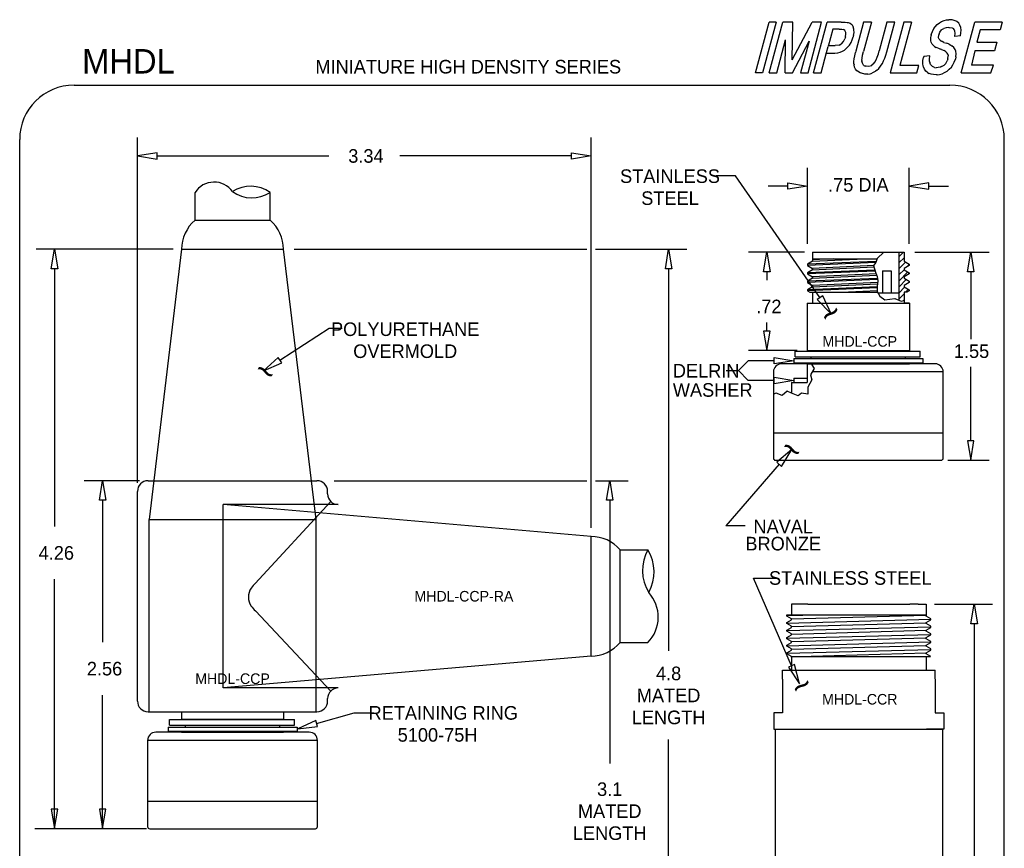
# Model space of a CAD drawing. Extents: x 0.1 to 12.6, y 0.2 to 10.5.
# Tile 2 of 3: x 0.1 to 7.4, y 4.4 to 10.5. Entities that reach past the tile are written whole.
import ezdxf

# ---------------------------------------------------------------- set-up
doc = ezdxf.new("R2010")
doc.units = 0
doc.header["$MEASUREMENT"] = 0
doc.layers.get('0').update_dxf_attribs({"linetype": 'CONTINUOUS'})
for name, color, linetype in [('8', 8, 'CONTINUOUS'), ('9', 9, 'CONTINUOUS'), ('BORDER', 3, 'CONTINUOUS'), ('DIM', 3, 'CONTINUOUS'), ('DIMW', 7, 'CONTINUOUS'), ('FINELINES', 4, 'CONTINUOUS'), ('HATCH', 6, 'CONTINUOUS'), ('LOGO', 40, 'CONTINUOUS'), ('OBJECT', 1, 'CONTINUOUS'), ('OBJECTS', 1, 'CONTINUOUS'), ('RA', 7, 'CONTINUOUS')]:
    doc.layers.add(name, color=color, linetype=linetype)

msp = doc.modelspace()

# ---------------------------------------------------------------- linework, layer by layer
at = {"color": 40}
for p, q in [((5.54276, 10.11122), (5.64251, 10.48409)), ((5.6946, 10.48409), (5.59474, 10.11122)), ((5.6946, 10.48409), (5.64251, 10.48409)), ((5.64372, 10.11122), (5.74358, 10.48409)), ((5.81867, 10.48409), (5.74358, 10.48409)), ((5.81392, 10.2069), (5.95958, 10.48409)), ((5.81392, 10.2069), (5.81866, 10.48392)), ((5.93021, 10.11122), (6.03007, 10.48409)), ((6.03007, 10.48409), (5.95958, 10.48409)), ((5.97007, 10.11122), (6.06993, 10.48409)), ((6.17448, 10.48409), (6.06993, 10.48409)), ((6.17448, 10.48409), (6.20309, 10.48353)), ((6.20309, 10.48353), (6.21819, 10.48199)), ((6.21819, 10.48199), (6.22558, 10.48056)), ((6.22558, 10.48056), (6.24068, 10.47505)), ((6.24068, 10.47505), (6.25247, 10.46645)), ((6.25247, 10.46645), (6.25544, 10.46325)), ((6.25544, 10.46325), (6.26316, 10.44937)), ((6.26768, 10.4314), (6.26316, 10.44937)), ((6.33938, 10.48409), (6.28229, 10.27108)), ((6.33938, 10.48409), (6.28229, 10.27108)), ((6.39607, 10.48409), (6.33788, 10.26648)), ((6.39607, 10.48409), (6.33938, 10.48409)), ((6.51091, 10.48409), (6.45404, 10.27141)), ((6.50941, 10.26615), (6.56771, 10.48409)), ((6.56771, 10.48409), (6.51091, 10.48409)), ((6.63427, 10.48409), (6.53442, 10.11122)), ((6.69096, 10.48409), (6.60546, 10.16475)), ((6.69096, 10.48409), (6.63427, 10.48409)), ((6.8567, 10.43576), (6.86552, 10.44834)), ((6.86552, 10.44834), (6.88045, 10.46516)), ((6.88045, 10.46516), (6.89762, 10.47892)), ((6.89762, 10.47892), (6.9135, 10.48797)), ((6.9135, 10.48797), (6.93102, 10.49503)), ((6.94689, 10.4427), (6.92889, 10.43764)), ((6.93102, 10.49503), (6.94902, 10.49962)), ((6.9677, 10.44434), (6.94689, 10.4427)), ((6.94902, 10.49962), (6.96725, 10.5015)), ((6.97183, 10.50161), (6.96725, 10.5015)), ((6.9677, 10.44434), (6.97264, 10.44422)), ((6.98994, 10.50044), (6.97183, 10.50161)), ((6.97264, 10.44422), (6.99075, 10.44152)), ((7.00617, 10.49691), (6.98994, 10.50044)), ((6.99075, 10.44152), (7.00013, 10.4373)), ((7.02052, 10.49103), (7.00617, 10.49691)), ((7.02664, 10.4875), (7.02052, 10.49103)), ((7.03934, 10.47621), (7.02664, 10.4875)), ((7.04863, 10.46198), (7.03934, 10.47621)), ((7.05427, 10.4454), (7.04863, 10.46198)), ((7.05674, 10.42552), (7.05427, 10.4454)), ((7.05698, 10.11122), (7.15684, 10.48409)), ((7.35921, 10.48409), (7.15684, 10.48409)), ((7.35921, 10.48409), (7.34361, 10.42595)), ((6.11295, 10.43272), (6.07856, 10.30439)), ((6.15931, 10.43272), (6.11295, 10.43272)), ((6.15931, 10.43272), (6.17816, 10.43173)), ((6.17816, 10.43173), (6.18973, 10.42942)), ((6.19987, 10.42225), (6.18973, 10.42942)), ((6.20736, 10.40748), (6.19987, 10.42225)), ((6.20538, 10.37475), (6.20042, 10.35976)), ((6.20538, 10.37475), (6.20902, 10.39657)), ((6.20902, 10.39657), (6.20736, 10.40748)), ((6.25578, 10.35414), (6.26294, 10.37618)), ((6.26536, 10.3861), (6.26294, 10.37618)), ((6.26536, 10.3861), (6.26845, 10.40738)), ((6.26823, 10.4271), (6.26768, 10.4314)), ((6.26845, 10.40738), (6.26823, 10.4271)), ((6.83306, 10.36587), (6.83588, 10.3853)), ((6.83753, 10.39189), (6.83588, 10.3853)), ((6.83753, 10.39189), (6.84541, 10.41435)), ((6.84541, 10.41435), (6.8567, 10.43576)), ((6.89071, 10.36865), (6.89294, 10.3904)), ((6.89506, 10.35815), (6.89071, 10.36865)), ((6.89424, 10.39511), (6.89294, 10.3904)), ((6.89424, 10.39511), (6.9006, 10.40953)), ((6.9006, 10.40953), (6.91295, 10.42694)), ((6.91566, 10.42917), (6.91295, 10.42694)), ((6.91566, 10.42917), (6.92889, 10.43764)), ((7.00503, 10.43007), (7.00013, 10.4373)), ((7.0108, 10.41666), (7.00503, 10.43007)), ((7.01033, 10.37895), (7.01291, 10.40294)), ((7.05204, 10.38272), (7.01033, 10.37895)), ((7.01291, 10.40294), (7.0108, 10.41666)), ((7.05204, 10.38272), (7.05592, 10.40388)), ((7.05592, 10.40388), (7.05674, 10.42552)), ((7.19805, 10.42595), (7.17377, 10.33547)), ((7.34361, 10.42595), (7.19805, 10.42595)), ((5.6992, 10.11122), (5.76373, 10.3523)), ((5.76056, 10.11135), (5.76373, 10.3523)), ((5.81429, 10.11122), (5.93706, 10.3437)), ((5.93706, 10.3437), (5.87473, 10.11122)), ((6.06677, 10.2603), (6.07856, 10.30439)), ((6.08024, 10.31065), (6.13072, 10.31065)), ((6.1581, 10.31303), (6.13072, 10.31065)), ((6.1581, 10.31303), (6.17231, 10.32086)), ((6.17683, 10.3246), (6.17231, 10.32086)), ((6.17683, 10.3246), (6.19028, 10.34014)), ((6.19028, 10.34014), (6.20042, 10.35976)), ((6.20937, 10.28838), (6.23483, 10.31523)), ((6.23483, 10.31523), (6.24641, 10.33386)), ((6.24641, 10.33386), (6.25578, 10.35414)), ((6.83494, 10.34553), (6.83306, 10.36587)), ((6.83717, 10.33706), (6.83494, 10.34553)), ((6.84482, 10.32154), (6.83717, 10.33706)), ((6.8567, 10.30836), (6.84482, 10.32154)), ((6.8567, 10.30836), (6.86093, 10.30507)), ((6.86093, 10.30507), (6.87257, 10.29813)), ((6.8881, 10.29108), (6.87257, 10.29813)), ((6.89506, 10.35815), (6.90188, 10.35063)), ((6.90188, 10.35063), (6.91265, 10.34393)), ((6.91708, 10.34047), (6.91265, 10.34393)), ((6.93067, 10.33494), (6.91708, 10.34047)), ((6.93067, 10.33494), (6.95113, 10.32789)), ((6.96783, 10.32118), (6.95113, 10.32789)), ((6.96783, 10.32118), (6.98077, 10.31495)), ((6.98077, 10.31495), (6.98983, 10.30942)), ((7.00288, 10.29743), (6.98983, 10.30942)), ((7.01229, 10.28331), (7.00288, 10.29743)), ((7.17377, 10.33547), (7.31884, 10.33547)), ((7.31884, 10.33547), (7.30206, 10.27262)), ((6.02687, 10.11122), (6.06677, 10.2603)), ((6.12792, 10.25322), (6.06487, 10.25322)), ((6.14743, 10.25554), (6.12792, 10.25322)), ((6.16496, 10.25995), (6.14743, 10.25554)), ((6.18083, 10.26645), (6.16496, 10.25995)), ((6.19483, 10.27516), (6.18083, 10.26645)), ((6.20706, 10.28596), (6.19483, 10.27516)), ((6.20937, 10.28838), (6.20706, 10.28596)), ((6.27017, 10.21388), (6.27402, 10.23593)), ((6.27402, 10.23593), (6.27954, 10.26039)), ((6.28229, 10.27108), (6.27954, 10.26039)), ((6.32723, 10.21782), (6.33131, 10.23997)), ((6.33131, 10.23997), (6.33792, 10.26665)), ((6.43068, 10.20583), (6.43971, 10.22666)), ((6.43971, 10.22666), (6.44831, 10.25157)), ((6.44831, 10.25157), (6.45404, 10.27141)), ((6.49431, 10.21787), (6.50203, 10.24069)), ((6.50203, 10.24069), (6.50941, 10.26615)), ((6.77626, 10.20049), (6.77967, 10.22343)), ((6.78143, 10.23084), (6.77967, 10.22343)), ((6.82646, 10.23595), (6.78143, 10.23084)), ((6.82355, 10.21096), (6.82646, 10.23595)), ((6.8881, 10.29108), (6.90762, 10.28367)), ((6.91174, 10.28226), (6.90762, 10.28367)), ((6.91174, 10.28226), (6.93173, 10.27485)), ((6.94509, 10.26414), (6.93173, 10.27485)), ((6.94509, 10.26414), (6.95464, 10.25427)), ((6.95894, 10.2487), (6.95464, 10.25427)), ((6.95881, 10.21252), (6.96139, 10.23487)), ((6.95894, 10.2487), (6.96139, 10.23487)), ((7.01735, 10.26908), (7.01229, 10.28331)), ((7.01793, 10.22722), (7.01464, 10.21228)), ((7.0197, 10.24921), (7.01735, 10.26908)), ((7.01793, 10.22722), (7.0197, 10.24921)), ((7.15697, 10.27262), (7.13274, 10.16598)), ((7.30206, 10.27262), (7.1569, 10.27262)), ((6.26807, 10.17784), (6.26818, 10.19459)), ((6.26807, 10.17784), (6.26862, 10.17002)), ((6.26818, 10.19459), (6.27017, 10.21388)), ((6.27237, 10.15238), (6.26862, 10.17002)), ((6.27942, 10.1375), (6.27237, 10.15238)), ((6.32558, 10.2003), (6.32723, 10.21782)), ((6.32558, 10.2003), (6.32558, 10.19512)), ((6.32985, 10.18152), (6.32558, 10.19512)), ((6.33768, 10.1673), (6.32985, 10.18152)), ((6.33768, 10.1673), (6.34066, 10.16422)), ((6.34066, 10.16422), (6.35147, 10.15901)), ((6.35898, 10.15853), (6.35147, 10.15901)), ((6.3786, 10.15807), (6.35898, 10.15853)), ((6.3959, 10.16281), (6.3786, 10.15807)), ((6.3959, 10.16281), (6.40217, 10.16876)), ((6.41128, 10.17651), (6.40217, 10.16876)), ((6.41128, 10.17651), (6.4212, 10.18908)), ((6.4212, 10.18908), (6.43068, 10.20583)), ((6.44989, 10.14204), (6.464, 10.15835)), ((6.464, 10.15835), (6.4759, 10.17687)), ((6.47767, 10.18007), (6.4759, 10.17687)), ((6.47767, 10.18007), (6.48615, 10.1977)), ((6.48615, 10.1977), (6.49431, 10.21787)), ((6.74462, 10.16475), (6.60546, 10.16475)), ((6.73027, 10.11122), (6.74462, 10.16475)), ((6.7759, 10.17921), (6.77626, 10.20049)), ((6.77873, 10.15945), (6.7759, 10.17921)), ((6.78014, 10.15369), (6.77873, 10.15945)), ((6.78684, 10.13687), (6.78014, 10.15369)), ((6.82473, 10.1929), (6.82355, 10.21096)), ((6.82473, 10.1929), (6.82567, 10.1882)), ((6.83214, 10.17256), (6.82567, 10.1882)), ((6.84378, 10.15997), (6.83214, 10.17256)), ((6.84378, 10.15997), (6.84731, 10.15727)), ((6.86107, 10.15021), (6.84731, 10.15727)), ((6.86107, 10.15021), (6.87291, 10.14723)), ((6.90598, 10.15342), (6.88845, 10.1486)), ((6.91198, 10.15589), (6.90598, 10.15342)), ((6.91198, 10.15589), (6.93103, 10.1673)), ((6.93103, 10.1673), (6.94443, 10.17865)), ((6.94443, 10.17865), (6.9541, 10.19923)), ((6.95881, 10.21252), (6.9541, 10.19923)), ((6.97007, 10.1384), (6.985, 10.15265)), ((6.985, 10.15265), (6.99582, 10.16853)), ((6.99582, 10.16853), (7.00688, 10.18994)), ((7.00688, 10.18994), (7.01464, 10.21228)), ((7.2947, 10.16598), (7.13274, 10.16598)), ((7.27573, 10.11122), (7.2947, 10.16598)), ((5.59474, 10.11122), (5.54276, 10.11122)), ((5.64372, 10.11122), (5.6992, 10.11122)), ((5.76055, 10.11122), (5.81429, 10.11122)), ((5.87473, 10.11122), (5.93021, 10.11122)), ((5.97007, 10.11122), (6.02687, 10.11122)), ((6.28967, 10.12538), (6.27942, 10.1375)), ((6.28967, 10.12538), (6.29078, 10.12439)), ((6.30202, 10.11689), (6.29078, 10.12439)), ((6.31346, 10.1096), (6.30202, 10.11689)), ((6.32047, 10.108), (6.31346, 10.1096)), ((6.32268, 10.10713), (6.32047, 10.108)), ((6.34755, 10.10146), (6.32268, 10.10713)), ((6.36552, 10.10036), (6.34755, 10.10146)), ((6.37004, 10.10047), (6.36552, 10.10036)), ((6.37004, 10.10047), (6.38833, 10.10223)), ((6.38833, 10.10223), (6.39421, 10.1062)), ((6.39421, 10.1062), (6.41231, 10.1146)), ((6.41231, 10.1146), (6.4273, 10.12331)), ((6.43369, 10.12793), (6.4273, 10.12331)), ((6.43369, 10.12793), (6.44989, 10.14204)), ((6.53442, 10.11122), (6.73027, 10.11122)), ((6.79637, 10.12299), (6.78684, 10.13687)), ((6.80895, 10.11194), (6.79637, 10.12299)), ((6.80918, 10.11182), (6.80895, 10.11194)), ((6.80918, 10.11182), (6.82177, 10.105)), ((6.83647, 10.10018), (6.82177, 10.105)), ((6.8534, 10.09724), (6.83647, 10.10018)), ((6.87246, 10.09618), (6.8534, 10.09724)), ((6.88057, 10.09653), (6.87246, 10.09618)), ((6.88845, 10.1486), (6.87291, 10.14723)), ((6.88057, 10.09653), (6.8988, 10.099)), ((6.8988, 10.099), (6.91668, 10.10418)), ((6.91668, 10.10418), (6.9342, 10.11194)), ((6.9342, 10.11194), (6.93455, 10.11217)), ((6.93455, 10.11217), (6.95325, 10.12382)), ((6.95325, 10.12382), (6.97007, 10.1384)), ((7.05698, 10.11122), (7.27573, 10.11122))]:
    msp.add_line(p, q, dxfattribs=at)
at = {"color": 7}
for p, q in [((6.59992, 8.75741), (6.63327, 8.79076)), ((6.59992, 8.71321), (6.63658, 8.74987)), ((6.59992, 8.66902), (6.64759, 8.71669)), ((6.59992, 8.62483), (6.63658, 8.66149)), ((6.59992, 8.58063), (6.664, 8.64472)), ((6.65901, 8.68392), (6.67492, 8.69983)), ((6.59992, 8.53644), (6.6524, 8.58892)), ((6.59992, 8.49224), (6.64079, 8.53312)), ((6.59992, 8.44805), (6.63658, 8.48471)), ((6.64763, 8.49576), (6.66881, 8.51694)), ((6.62952, 8.43345), (6.63658, 8.44052))]:
    msp.add_line(p, q, dxfattribs=at)
msp.add_line((5.82492, 7.86176), (5.92367, 7.86176))
at = {"layer": 'BORDER', "color": 2}
for p, q in [((0.525, 10.02), (6.975, 10.02)), ((0.125, 0.74), (0.125, 9.62)), ((7.375, 0.74), (7.375, 9.62))]:
    msp.add_line(p, q, dxfattribs=at)
at = {"layer": 'BORDER'}
msp.add_line((6.477, 8.65376), (6.541, 8.65376), dxfattribs=at)
for centre, start, end in [((0.525, 9.62), 90, 180), ((6.975, 9.62), 0, 90)]:
    msp.add_arc(centre, 0.4, start, end, dxfattribs=at)
at = {"layer": 'DIM'}
for p, q in [((0.99218, 7.09205), (0.99218, 9.63364)), ((4.33218, 6.76018), (4.33218, 9.63364)), ((1.13618, 9.52264), (0.99218, 9.49864)), ((0.99218, 9.49864), (1.13618, 9.47464)), ((1.13618, 9.47464), (1.13618, 9.52264)), ((1.13618, 9.49864), (2.40032, 9.49864)), ((4.18818, 9.49864), (2.92404, 9.49864)), ((4.18818, 9.47464), (4.18818, 9.52264)), ((4.18818, 9.52264), (4.33218, 9.49864)), ((4.33218, 9.49864), (4.18818, 9.47464)), ((5.39686, 9.35312), (5.25286, 9.35312)), ((6.01773, 8.45622), (5.39686, 9.35312)), ((5.92492, 8.85284), (5.92492, 9.41221)), ((6.67492, 8.85284), (6.67492, 9.41221)), ((5.78092, 9.25321), (5.78092, 9.30121)), ((5.78092, 9.30121), (5.92492, 9.27721)), ((6.81892, 9.30121), (6.67492, 9.27721)), ((6.81892, 9.25321), (6.81892, 9.30121)), ((5.78092, 9.27721), (5.63692, 9.27721)), ((5.92492, 9.27721), (5.78092, 9.25321)), ((6.67492, 9.27721), (6.81892, 9.25321)), ((6.81892, 9.27721), (6.96292, 9.27721)), ((1.25468, 8.81168), (0.24574, 8.81168)), ((0.35674, 8.66768), (0.38074, 8.81168)), ((0.38074, 8.81168), (0.40474, 8.66768)), ((2.1466, 8.81168), (4.29986, 8.81168)), ((4.3645, 8.81168), (5.03824, 8.81168)), ((4.87924, 8.66768), (4.90324, 8.81168)), ((4.90324, 8.81168), (4.92724, 8.66768)), ((5.9047, 8.79076), (5.49168, 8.79076)), ((5.60268, 8.64676), (5.62668, 8.79076)), ((5.62668, 8.79076), (5.65068, 8.64676)), ((6.48742, 8.79076), (6.43889, 8.74479)), ((6.71539, 8.79076), (7.2626, 8.79076)), ((7.1036, 8.64676), (7.1276, 8.79076)), ((7.1276, 8.79076), (7.1516, 8.64676)), ((6.42855, 8.71375), (6.41303, 8.69306)), ((6.43889, 8.74479), (6.42855, 8.71375)), ((0.40474, 8.66768), (0.35674, 8.66768)), ((0.38074, 8.66768), (0.38074, 6.77068)), ((4.92724, 8.66768), (4.87924, 8.66768)), ((4.90324, 8.66768), (4.90324, 5.85585)), ((5.65068, 8.64676), (5.60268, 8.64676)), ((5.62668, 8.64676), (5.62668, 8.58476)), ((6.41303, 8.69306), (6.4182, 8.6672)), ((6.4182, 8.6672), (6.42855, 8.63616)), ((6.42855, 8.63616), (6.43889, 8.61029)), ((6.477, 8.65376), (6.477, 8.49076)), ((6.541, 8.65376), (6.541, 8.49076)), ((7.1516, 8.64676), (7.1036, 8.64676)), ((7.1276, 8.64676), (7.1276, 8.1499)), ((6.43889, 8.61029), (6.44407, 8.57926)), ((6.44407, 8.57926), (6.43889, 8.53787)), ((6.43889, 8.53787), (6.43889, 8.50166)), ((6.43889, 8.50166), (6.45959, 8.46545)), ((6.44512, 8.49076), (6.59992, 8.49076)), ((6.03755, 8.46975), (5.99791, 8.44269)), ((5.99791, 8.44269), (6.09891, 8.33729)), ((6.09891, 8.33729), (6.03755, 8.46975)), ((6.45959, 8.46545), (6.4958, 8.43959)), ((6.4958, 8.43959), (6.56821, 8.44993)), ((6.56821, 8.44993), (6.61477, 8.42924)), ((6.61477, 8.42924), (6.63658, 8.43547)), ((5.62668, 8.20976), (5.62668, 8.27176)), ((2.04106, 7.99516), (2.40431, 8.23099)), ((2.40431, 8.23099), (2.50006, 8.23099)), ((5.65068, 8.20976), (5.60268, 8.20976)), ((5.60268, 8.20976), (5.62668, 8.06576)), ((5.62668, 8.06576), (5.65068, 8.20976)), ((5.84871, 8.06576), (5.49168, 8.06576)), ((2.02799, 8.01529), (1.92028, 7.91675)), ((1.92028, 7.91675), (2.05412, 7.97503)), ((2.05412, 7.97503), (2.02799, 8.01529)), ((5.48989, 7.99133), (5.41553, 7.91697)), ((5.68092, 7.99133), (5.48989, 7.99133)), ((5.68092, 8.01533), (5.82492, 7.99133)), ((5.68092, 7.96733), (5.68092, 8.01533)), ((5.82492, 7.99133), (5.68092, 7.96733)), ((5.41918, 7.91697), (5.32778, 7.91697)), ((5.48989, 7.84626), (5.41735, 7.91879)), ((7.1276, 7.40276), (7.1276, 7.94564)), ((5.68092, 7.84626), (5.48989, 7.84626)), ((5.68092, 7.87026), (5.82492, 7.84626)), ((5.68092, 7.82226), (5.68092, 7.87026)), ((5.82492, 7.84626), (5.68092, 7.82226)), ((7.1516, 7.40276), (7.1036, 7.40276)), ((7.1036, 7.40276), (7.1276, 7.25876)), ((7.1276, 7.25876), (7.1516, 7.40276)), ((5.81158, 7.33818), (5.69907, 7.24515)), ((5.73532, 7.21369), (5.81158, 7.33818)), ((6.96031, 7.25876), (7.2626, 7.25876)), ((5.7172, 7.22942), (5.32408, 6.77643)), ((5.69907, 7.24515), (5.73532, 7.21369)), ((1.00781, 7.10768), (0.60077, 7.10768)), ((0.71177, 6.96368), (0.73577, 7.10768)), ((0.73577, 7.10768), (0.75977, 6.96368)), ((2.44061, 7.10768), (4.29986, 7.10768)), ((4.3645, 7.10768), (4.6044, 7.10768)), ((4.4454, 6.96368), (4.4694, 7.10768)), ((4.4694, 7.10768), (4.4934, 6.96368)), ((0.75977, 6.96368), (0.71177, 6.96368)), ((0.73577, 6.96368), (0.73577, 5.91868)), ((4.4934, 6.96368), (4.4454, 6.96368)), ((4.4694, 6.96368), (4.4694, 5.02721)), ((5.46808, 6.77643), (5.32408, 6.77643)), ((0.38074, 4.54668), (0.38074, 6.38268)), ((5.52839, 6.38995), (5.69744, 6.38995)), ((5.80906, 5.74447), (5.52839, 6.38995)), ((6.86133, 6.199), (7.28776, 6.199)), ((7.12876, 6.055), (7.15276, 6.199)), ((7.15276, 6.199), (7.17676, 6.055)), ((7.17676, 6.055), (7.12876, 6.055)), ((7.15276, 6.055), (7.15276, 4.22254)), ((5.83107, 5.75404), (5.78705, 5.7349)), ((5.78705, 5.7349), (5.86648, 5.61242)), ((5.86648, 5.61242), (5.83107, 5.75404)), ((0.73577, 4.54668), (0.73577, 5.53068)), ((2.31152, 5.3208), (2.58839, 5.39896)), ((2.58839, 5.39896), (2.73239, 5.39896)), ((2.305, 5.3439), (2.17294, 5.28168)), ((2.17294, 5.28168), (2.31804, 5.2977)), ((2.31804, 5.2977), (2.305, 5.3439)), ((5.68888, 5.27809), (6.91888, 5.27809)), ((4.90324, 2.38777), (4.90324, 5.20236)), ((0.40474, 4.69113), (0.35674, 4.69113)), ((0.35674, 4.69113), (0.38074, 4.54713)), ((0.38074, 4.54713), (0.40474, 4.69113)), ((0.75977, 4.69113), (0.71177, 4.69113)), ((0.71177, 4.69113), (0.73577, 4.54713)), ((0.73577, 4.54713), (0.75977, 4.69113)), ((1.05817, 4.54668), (0.23673, 4.54668))]:
    msp.add_line(p, q, dxfattribs=at)
at = {"layer": 'FINELINES'}
for p, q in [((5.95552, 7.96876), (5.88742, 7.96876)), ((5.97536, 7.93485), (5.9484, 7.88769)), ((5.95552, 7.96876), (5.95851, 7.96179)), ((5.95851, 7.96179), (5.97536, 7.93485)), ((5.82492, 7.83076), (5.92367, 7.83076)), ((5.95851, 7.85064), (5.92817, 7.79676)), ((5.9484, 7.88769), (5.95851, 7.85064)), ((5.77651, 7.76644), (5.73944, 7.73613)), ((5.80685, 7.75297), (5.77651, 7.76644)), ((5.92817, 7.79676), (5.92817, 7.74624)), ((5.69563, 7.75297), (5.67492, 7.74521)), ((5.73944, 7.73613), (5.69563, 7.75297)), ((5.8574, 7.73276), (5.80685, 7.75297)), ((5.88099, 7.75297), (5.8574, 7.73276)), ((5.92817, 7.74624), (5.88099, 7.75297)), ((1.34778, 5.25668), (1.27968, 5.25668))]:
    msp.add_line(p, q, dxfattribs=at)
at = {"layer": 'HATCH', "color": 7}
for p, q in [((5.8351, 8.01976), (5.8351, 8.06176)), ((5.8351, 8.06176), (6.7561, 8.06176)), ((6.7561, 8.01976), (6.7561, 8.06176)), ((5.82492, 8.00675), (5.82492, 7.97575)), ((5.82492, 8.00675), (6.77492, 8.00675)), ((5.82492, 7.97575), (6.77492, 7.97575)), ((5.8351, 8.01976), (6.7561, 8.01976)), ((6.77492, 8.00675), (6.77492, 7.97575)), ((5.92367, 7.96876), (5.92367, 7.83076)), ((5.80792, 7.83076), (5.80792, 7.75254)), ((5.80792, 7.83076), (5.92367, 7.83076)), ((5.82492, 7.86176), (5.82492, 7.83076)), ((1.21718, 5.29467), (2.16718, 5.29467)), ((1.21718, 5.29467), (1.21718, 5.26367)), ((1.22737, 5.34968), (2.14837, 5.34968)), ((1.22737, 5.30768), (1.22737, 5.34968)), ((1.22737, 5.30768), (2.14837, 5.30768)), ((2.14837, 5.30768), (2.14837, 5.34968)), ((2.16718, 5.29467), (2.16718, 5.26367)), ((1.21718, 5.26367), (2.16718, 5.26367))]:
    msp.add_line(p, q, dxfattribs=at)
at = {"layer": 'LOGO'}
for centre, radius in [((6.08024, 10.31065), 0.000406), ((6.06487, 10.25322), 0.0000847)]:
    msp.add_circle(centre, radius, dxfattribs=at)
at = {"layer": 'OBJECT', "color": 7}
for p, q in [((6.4313, 8.72202), (5.92492, 8.70092)), ((6.42866, 8.71409), (5.92492, 8.6931)), ((5.96326, 8.72305), (6.34481, 8.74076)), ((6.12037, 8.74076), (5.96326, 8.73347)), ((6.42091, 8.65908), (5.92492, 8.63842)), ((6.42348, 8.65138), (5.92492, 8.6306)), ((6.41327, 8.69185), (5.96326, 8.67097)), ((5.96326, 8.66055), (6.41534, 8.68153)), ((6.43094, 8.63017), (5.96326, 8.60847)), ((6.44104, 8.59742), (5.92492, 8.57592)), ((6.44233, 8.58966), (5.92492, 8.5681)), ((5.96326, 8.59805), (6.43503, 8.61995)), ((6.44269, 8.56822), (5.96326, 8.54597)), ((5.96326, 8.53555), (6.44138, 8.55774)), ((6.43889, 8.53483), (5.92492, 8.51342)), ((6.43889, 8.52702), (5.92492, 8.5056)), ((6.43889, 8.50554), (6.2281, 8.49576))]:
    msp.add_line(p, q, dxfattribs=at)
at = {"layer": 'OBJECTS', "color": 4}
for p, q in [((1.41599, 9.02506), (1.41599, 9.22973)), ((1.96837, 9.02506), (1.96837, 9.22973)), ((1.41599, 9.02506), (1.96837, 9.02506)), ((1.31718, 8.81168), (1.07718, 6.82168)), ((1.31718, 8.81168), (2.06718, 8.81168)), ((2.30718, 6.82168), (2.06718, 8.81168)), ((5.96326, 8.79076), (6.63658, 8.79076)), ((5.96326, 8.79076), (5.96326, 8.72305)), ((6.59992, 8.43584), (6.59992, 8.79076)), ((6.63658, 8.79076), (6.63658, 8.74076)), ((6.63658, 8.79076), (6.63658, 8.72305)), ((5.96326, 8.72305), (5.92492, 8.70092)), ((5.92492, 8.70092), (5.92492, 8.6931)), ((5.96326, 8.74076), (6.43755, 8.74076)), ((6.63658, 8.72305), (6.67492, 8.70092)), ((6.67492, 8.70092), (6.67492, 8.6931)), ((5.92492, 8.6931), (5.96326, 8.67097)), ((5.96326, 8.66055), (5.92492, 8.63842)), ((5.92492, 8.63842), (5.92492, 8.6306)), ((5.92492, 8.6306), (5.96326, 8.60847)), ((5.96326, 8.67097), (5.96326, 8.66055)), ((6.67492, 8.6931), (6.63658, 8.67097)), ((6.63658, 8.67097), (6.63658, 8.66055)), ((6.63658, 8.66055), (6.67492, 8.63842)), ((6.67492, 8.6306), (6.63658, 8.60847)), ((6.67492, 8.63842), (6.67492, 8.6306)), ((5.96326, 8.59805), (5.92492, 8.57592)), ((5.92492, 8.57592), (5.92492, 8.5681)), ((5.92492, 8.5681), (5.96326, 8.54597)), ((5.96326, 8.60847), (5.96326, 8.59805)), ((6.63658, 8.60847), (6.63658, 8.59805)), ((6.63658, 8.59805), (6.67492, 8.57592)), ((6.67492, 8.5681), (6.63658, 8.54597)), ((6.67492, 8.57592), (6.67492, 8.5681)), ((5.96326, 8.53555), (5.92492, 8.51342)), ((5.92492, 8.51342), (5.92492, 8.5056)), ((5.92492, 8.5056), (5.94197, 8.49576)), ((5.94197, 8.49576), (6.44227, 8.49576)), ((5.96326, 8.54597), (5.96326, 8.53555)), ((5.96326, 8.49576), (5.96326, 8.41576)), ((6.63658, 8.54597), (6.63658, 8.53555)), ((6.63658, 8.53555), (6.67492, 8.51342)), ((6.65787, 8.49576), (6.63658, 8.49576)), ((6.63658, 8.49576), (6.63658, 8.41576)), ((6.67492, 8.5056), (6.65787, 8.49576)), ((6.67492, 8.51342), (6.67492, 8.5056)), ((5.92367, 8.41576), (6.67617, 8.41576)), ((5.92367, 8.41576), (5.92367, 8.06576)), ((6.63658, 8.43547), (6.63658, 8.41576)), ((6.67617, 8.41576), (6.63658, 8.41576)), ((6.67617, 8.41576), (6.67617, 8.06576)), ((6.67617, 8.41576), (6.67617, 8.06576)), ((5.92367, 8.07576), (5.92367, 8.07076)), ((5.92367, 8.07576), (5.92367, 8.07076)), ((5.92367, 8.06576), (6.67617, 8.06576)), ((5.95242, 8.06176), (5.95242, 8.06576)), ((6.64742, 8.06176), (6.64742, 8.06576)), ((6.67617, 8.07576), (6.67617, 8.07076)), ((6.67617, 8.07576), (6.67617, 8.07076)), ((5.95242, 8.00675), (5.95242, 8.01976)), ((5.95242, 7.96876), (5.95242, 7.97575)), ((6.64742, 8.00675), (6.64742, 8.01976)), ((6.64742, 7.96876), (6.64742, 7.97575)), ((5.67492, 7.90876), (5.67492, 7.45876)), ((6.86492, 7.96876), (5.73492, 7.96876)), ((5.92367, 7.96876), (6.67617, 7.96876)), ((6.92492, 7.90876), (5.96044, 7.90876)), ((6.92492, 7.45876), (6.92492, 7.90876)), ((6.92492, 7.45876), (5.67492, 7.45876)), ((5.67492, 7.45876), (5.67492, 7.27376)), ((6.92492, 7.27376), (6.92492, 7.45876)), ((5.68992, 7.25876), (6.90992, 7.25876)), ((1.07718, 6.82168), (2.30718, 6.82168)), ((1.07718, 5.40768), (1.07718, 6.82168)), ((2.30718, 5.40768), (2.30718, 6.82168)), ((5.92892, 6.199), (5.80893, 6.199)), ((5.80893, 6.199), (5.80893, 6.12192)), ((5.92892, 6.199), (6.67884, 6.199)), ((6.74133, 6.199), (6.67884, 6.199)), ((6.74133, 6.199), (6.79883, 6.199)), ((6.79883, 6.199), (6.79883, 6.12192)), ((5.77338, 6.11973), (5.77717, 6.12192)), ((5.77338, 6.12192), (6.80028, 6.12192)), ((5.77338, 6.11165), (5.77338, 6.11973)), ((5.80748, 6.09196), (5.77338, 6.11165)), ((5.80748, 6.08387), (5.80748, 6.09196)), ((6.80028, 6.11973), (6.80407, 6.12192)), ((6.80028, 6.11165), (6.80028, 6.11973)), ((6.83438, 6.09196), (6.80028, 6.11165)), ((6.83438, 6.08387), (6.83438, 6.09196)), ((5.77338, 6.06418), (5.80748, 6.08387)), ((5.77338, 6.0561), (5.77338, 6.06418)), ((5.80748, 6.03641), (5.77338, 6.0561)), ((5.77338, 6.00863), (5.80748, 6.02832)), ((5.80748, 6.02832), (5.80748, 6.03641)), ((6.80028, 6.06418), (6.83438, 6.08387)), ((6.80028, 6.0561), (6.80028, 6.06418)), ((6.83438, 6.03641), (6.80028, 6.0561)), ((6.80028, 6.00863), (6.83438, 6.02832)), ((6.83438, 6.02832), (6.83438, 6.03641)), ((5.77338, 6.00055), (5.77338, 6.00863)), ((5.80748, 5.98086), (5.77338, 6.00055)), ((5.77338, 5.95308), (5.80748, 5.97277)), ((5.77338, 5.945), (5.77338, 5.95308)), ((5.80748, 5.97277), (5.80748, 5.98086)), ((6.80028, 6.00055), (6.80028, 6.00863)), ((6.83438, 5.98086), (6.80028, 6.00055)), ((6.80028, 5.95308), (6.83438, 5.97277)), ((6.80028, 5.945), (6.80028, 5.95308)), ((6.83438, 5.97277), (6.83438, 5.98086)), ((5.80748, 5.92531), (5.77338, 5.945)), ((5.77338, 5.89753), (5.80748, 5.91722)), ((5.77338, 5.88945), (5.77338, 5.89753)), ((5.80748, 5.86976), (5.77338, 5.88945)), ((5.80748, 5.91722), (5.80748, 5.92531)), ((6.83438, 5.92531), (6.80028, 5.945)), ((6.80028, 5.89753), (6.83438, 5.91722)), ((6.80028, 5.88945), (6.80028, 5.89753)), ((6.83438, 5.86976), (6.80028, 5.88945)), ((6.83438, 5.91722), (6.83438, 5.92531)), ((5.77338, 5.84198), (5.80748, 5.86167)), ((5.77338, 5.8339), (5.77338, 5.84198)), ((5.80748, 5.81421), (5.77338, 5.8339)), ((5.80369, 5.81421), (6.83059, 5.81421)), ((5.80484, 5.81421), (5.80767, 5.81263)), ((5.80748, 5.86167), (5.80748, 5.86976)), ((5.80767, 5.81263), (5.80893, 5.81186)), ((5.80893, 5.81421), (5.80893, 5.71393)), ((6.79883, 5.81421), (6.79883, 5.71393)), ((6.80028, 5.84198), (6.83438, 5.86167)), ((6.80028, 5.8339), (6.80028, 5.84198)), ((6.83438, 5.81421), (6.80028, 5.8339)), ((6.83438, 5.86167), (6.83438, 5.86976)), ((5.74143, 5.64727), (5.74143, 5.71393)), ((5.74143, 5.71393), (6.86517, 5.71393)), ((6.86632, 5.64899), (6.86632, 5.71393)), ((5.74143, 5.64727), (5.74143, 5.39908)), ((6.86632, 5.64727), (6.86632, 5.39908)), ((1.07718, 5.40768), (2.30718, 5.40768)), ((1.31593, 5.40768), (1.31593, 5.35368)), ((2.06843, 5.40768), (2.06843, 5.35368)), ((2.06843, 5.40768), (2.06843, 5.35368)), ((5.74143, 5.39908), (5.67894, 5.39908)), ((5.67894, 5.39908), (5.67894, 5.27809)), ((6.86632, 5.39908), (6.92882, 5.39908)), ((6.92882, 5.39908), (6.92882, 5.27809)), ((1.31593, 5.36368), (1.31593, 5.35868)), ((1.31593, 5.36368), (1.31593, 5.35868)), ((1.31593, 5.35368), (2.06843, 5.35368)), ((1.34468, 5.34968), (1.34468, 5.35368)), ((1.34468, 5.29467), (1.34468, 5.30768)), ((2.03968, 5.34968), (2.03968, 5.35368)), ((2.03968, 5.29467), (2.03968, 5.30768)), ((2.06843, 5.36368), (2.06843, 5.35868)), ((2.06843, 5.36368), (2.06843, 5.35868)), ((2.25718, 5.25668), (1.12718, 5.25668)), ((1.31593, 5.25668), (2.06843, 5.25668)), ((1.34468, 5.25668), (1.34468, 5.26367)), ((2.03968, 5.25668), (2.03968, 5.26367)), ((5.67894, 5.27809), (5.70544, 5.27809)), ((5.68888, 5.27809), (5.68888, 3.84809)), ((5.70544, 5.27809), (5.80543, 5.27809)), ((5.80543, 5.27809), (6.80233, 5.27809)), ((6.90232, 5.27809), (6.80233, 5.27809)), ((6.92882, 5.27809), (6.90232, 5.27809)), ((6.91888, 5.27809), (6.91888, 3.84809)), ((1.06718, 5.19668), (1.06718, 4.74668)), ((2.31718, 5.19668), (1.06718, 5.19668)), ((2.31718, 4.74668), (2.31718, 5.19668)), ((2.31718, 4.74668), (1.06718, 4.74668)), ((1.06718, 4.74668), (1.06718, 4.56168)), ((2.31718, 4.56168), (2.31718, 4.74668)), ((1.08218, 4.54668), (2.30218, 4.54668))]:
    msp.add_line(p, q, dxfattribs=at)
at = {"layer": 'OBJECTS'}
for p, q in [((5.80893, 6.199), (5.80893, 6.12192)), ((6.86517, 5.71393), (6.86632, 5.71393))]:
    msp.add_line(p, q, dxfattribs=at)
at = {"layer": 'OBJECTS', "color": 5}
for p, q in [((5.77338, 6.11569), (6.01147, 6.12192)), ((6.80028, 6.11569), (5.80748, 6.08791)), ((5.77338, 6.06014), (6.83438, 6.08791)), ((5.77338, 6.00459), (6.83438, 6.03236)), ((6.80028, 6.06014), (5.80748, 6.03236)), ((5.77338, 5.94904), (6.83438, 5.97681)), ((6.80028, 6.00459), (5.80748, 5.97681)), ((6.80028, 5.94904), (5.80748, 5.92126)), ((5.77338, 5.89349), (6.83438, 5.92126)), ((6.80028, 5.89349), (5.80748, 5.86571)), ((5.77338, 5.83794), (6.83438, 5.86571)), ((6.80028, 5.83794), (5.95205, 5.81421))]:
    msp.add_line(p, q, dxfattribs=at)
at = {"layer": 'OBJECTS'}
for centre, radius, start, end in [((1.55626, 9.13925), 0.16692, 35.485048, 147.179978), ((1.82555, 9.02976), 0.24573, 54.464077, 122.870897), ((1.835, 9.43611), 0.24573, 234.464077, 302.870897), ((1.59699, 8.81168), 0.27981, 130.305984, 180), ((1.78737, 8.81168), 0.27981, 0, 49.694016), ((5.73492, 7.90876), 0.06, 90, 180), ((6.86492, 7.90876), 0.06, 0, 90), ((5.68992, 7.27376), 0.015, 180, 270), ((6.90992, 7.27376), 0.015, 270, 360), ((1.12718, 5.19668), 0.06, 90, 180), ((2.25718, 5.19668), 0.06, 0, 90), ((1.08218, 4.56168), 0.015, 180, 270), ((2.30218, 4.56168), 0.015, 270, 360)]:
    msp.add_arc(centre, radius, start, end, dxfattribs=at)
at = {"layer": 'RA', "linetype": 'CONTINUOUS'}
for p, q in [((1.07031, 7.10768), (2.31406, 7.10768)), ((0.99218, 5.4858), (0.99218, 7.02955)), ((2.47031, 6.93268), (1.62209, 6.93268)), ((1.62209, 5.58268), (1.62209, 6.93268)), ((4.33218, 6.69768), (1.62209, 6.93268)), ((2.41506, 6.95556), (1.85946, 6.352)), ((4.33218, 5.81768), (4.33218, 6.69768)), ((4.54556, 6.59887), (4.75023, 6.59887)), ((4.54556, 5.91648), (4.54556, 6.59887)), ((2.41506, 5.55979), (1.86123, 6.14985)), ((4.54556, 5.91648), (4.75023, 5.91648)), ((4.33218, 5.81768), (1.62209, 5.58268)), ((2.47031, 5.58268), (1.62209, 5.58268)), ((2.39218, 5.4858), (2.39218, 5.50455)), ((1.07031, 5.40768), (2.31406, 5.40768))]:
    msp.add_line(p, q, dxfattribs=at)
at = {"layer": 'RA'}
msp.add_line((2.39218, 7.0108), (2.39218, 7.02955), dxfattribs=at)
for centre, radius, start, end in [((1.07031, 7.02955), 0.07812, 90, 180), ((2.31406, 7.02955), 0.07812, 360, 90), ((2.47031, 7.0108), 0.07812, 180, 270), ((4.33218, 6.41787), 0.27981, 40.305984, 90), ((5.01953, 6.44807), 0.30864, 150.75336, 211.601948), ((4.48736, 6.43714), 0.30864, 330.75336, 31.601948), ((1.92237, 6.25176), 0.11373, 144.580534, 215.419466), ((2.02231, 6.18068), 0.23638, 133.549131, 144.580534), ((4.55644, 6.10484), 0.27024, 315.815153, 42.194595), ((2.02231, 6.32284), 0.23638, 215.419466, 227.0402), ((4.33218, 6.09748), 0.27981, 270, 319.694016), ((2.47031, 5.50455), 0.07813, 90, 180), ((1.07031, 5.4858), 0.07812, 180, 270), ((2.31406, 5.4858), 0.07812, 270, 360)]:
    msp.add_arc(centre, radius, start, end, dxfattribs=at)

# ---------------------------------------------------------------- texts
at = {"layer": '8', "color": 7, "insert": (0.92568, 10.28558), "char_height": 0.18, "attachment_point": 2}
msp.add_mtext('MHDL', dxfattribs=at)
at = {"layer": '9', "color": 7, "insert": (3.42785, 10.20558), "char_height": 0.1, "attachment_point": 2}
msp.add_mtext('MINIATURE HIGH DENSITY SERIES', dxfattribs=at)
at = {"layer": 'DIM', "color": 7, "char_height": 0.17585, "attachment_point": 1}
for insert, rotation in [((6.207, 8.30743), 217.304056), ((1.91834, 8.02338), 330.503889), ((5.7953, 7.45195), 330.503889), ((5.77516, 5.63518), 33.936826)]:
    msp.add_mtext('~', dxfattribs=dict(at, insert=insert, rotation=rotation))
at = {"layer": 'DIM', "color": 7, "attachment_point": 2}
for s, insert, char_height in [('MHDL-CCP', (6.31077, 8.1724), 0.077796), ('MHDL-CCP-RA', (3.39595, 6.29657), 0.0777962), ('MHDL-CCP', (1.69218, 5.6898), 0.077796), ('MHDL-CCR', (6.31077, 5.53823), 0.077796)]:
    msp.add_mtext(s, dxfattribs=dict(at, insert=insert, char_height=char_height))
at = {"layer": 'DIMW', "color": 7, "char_height": 0.1}
for s, insert, attachment_point in [('3.34', (2.54432, 9.54864), 1), ('STAINLESS', (4.91345, 9.40001), 2), ('.75 DIA', (6.07742, 9.33606), 1), ('STEEL', (4.91345, 9.23811), 2), ('.72', (5.54811, 8.44076), 1), ('POLYURETHANE', (2.96357, 8.27336), 2), ('OVERMOLD', (2.96357, 8.11146), 2), ('1.55', (7.00363, 8.11177), 1), ('DELRIN', (4.93432, 7.96762), 1), ('WASHER', (4.93432, 7.82612), 1), ('NAVAL', (5.74716, 6.82057), 2), ('BRONZE', (5.74716, 6.695), 2), ('4.26', (0.26467, 6.62668), 1), ('STAINLESS STEEL', (6.24077, 6.44195), 2), ('2.56', (0.6197, 5.77468), 1), ('4.8', (4.90324, 5.73963), 2), ('MATED', (4.90324, 5.57772), 2), ('RETAINING RING', (3.24385, 5.44896), 2), ('LENGTH', (4.90324, 5.41582), 2), ('5100-75H', (3.20194, 5.28706), 2), ('3.1', (4.4694, 4.88763), 2), ('MATED', (4.4694, 4.72572), 2), ('LENGTH', (4.4694, 4.56382), 2)]:
    msp.add_mtext(s, dxfattribs=dict(at, insert=insert, attachment_point=attachment_point))

doc.saveas('drawing.dxf')
